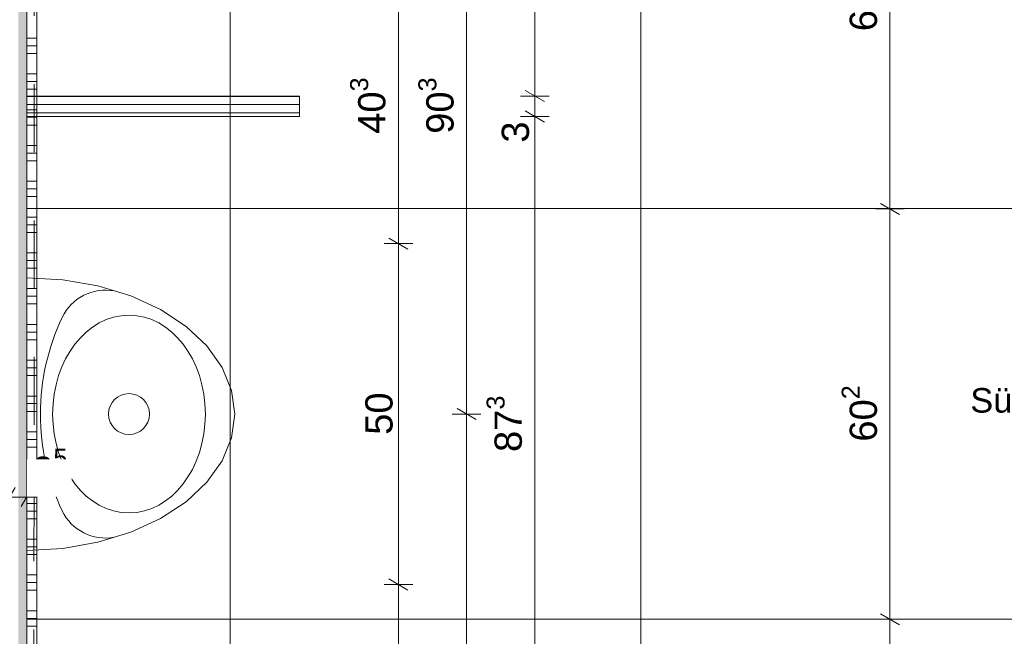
# Model space of a CAD drawing. Header units: metres. Extents: x -3.5 to 65.3, y -10.9 to 16.7.
# Tile 84 of 165: x 40.4 to 41.9, y 1.8 to 2.7. Entities that reach past the tile are written whole.
import ezdxf

# ---------------------------------------------------------------- set-up
doc = ezdxf.new("R2010")
doc.units = ezdxf.units.M
doc.header["$MEASUREMENT"] = 0
doc.linetypes.add('Untersicht', pattern=[0.04, 0.03, -0.01])
doc.linetypes.add('Wipeout_Contour', pattern=[1, 0, -1])
for name, color, linetype in [('102 - Bemaßung_ Beschriftung.Detail_ Ausschnitt', 7, 'Continuous'), ('206 - Marker.Innenansicht - Ausbau', 7, 'Continuous'), ('654 - Abdeckung.Wand Belag', 7, 'Continuous'), ('Neubau_606 - Struktur.Wand Innen Ausbau', 7, 'Continuous'), ('Neubau_650 - Abdeckung.Fußboden Aufbau', 7, 'Continuous'), ('Neubau_653 - Abdeckung.TB Verkofferung', 7, 'Continuous'), ('Neubau_702 - Einrichtung.Möbel Sanitär', 7, 'Continuous')]:
    doc.layers.add(name, color=color, linetype=linetype)
doc.styles.add('ERSTELLTER_STIL_1', font='txt')
doc.dimstyles.new('ERSTELLTER_STIL__1', dxfattribs={"dimtxt": 0.04, "dimasz": 0.02128, "dimexe": 0.18, "dimexo": 0.0625, "dimgap": 0, "dimtad": 1, "dimzin": 0, "dimdsep": 46, "dimtxsty": 'ERSTELLTER_STIL_1', "dimblk": 'ARROWHEAD_2', "dimblk1": 'ARROWHEAD_2', "dimblk2": 'ARROWHEAD_2', "dimcen": 0.09, "dimse1": 1, "dimse2": 1, "dimclrd": 7, "dimclre": 7, "dimclrt": 7, "dimazin": 0, "dimtfac": 1, "dimtdec": 4, "dimtmove": 0, "dimatfit": 3, "dimfxl": 1, "dimtolj": 1, "dimtzin": 0, "dimarcsym": 0})
doc.dimstyles.new('ERSTELLTER_STIL__3', dxfattribs={"dimtxt": 0.04, "dimasz": 0.02128, "dimexe": 0.18, "dimexo": 0.0625, "dimgap": 0, "dimtad": 1, "dimtih": 1, "dimtoh": 1, "dimzin": 0, "dimdsep": 46, "dimtxsty": 'ERSTELLTER_STIL_1', "dimblk": 'ARROWHEAD_2', "dimblk1": 'ARROWHEAD_2', "dimblk2": 'ARROWHEAD_2', "dimcen": 0.09, "dimse1": 1, "dimse2": 1, "dimclrd": 7, "dimclre": 7, "dimclrt": 7, "dimazin": 0, "dimtfac": 1, "dimtdec": 4, "dimtmove": 0, "dimatfit": 3, "dimfxl": 1, "dimtolj": 1, "dimtzin": 0, "dimarcsym": 0})

# ---------------------------------------------------------------- blocks, each defined once
blk = doc.blocks.new('*X186')
at = {"layer": '654 - Abdeckung.Wand Belag', "color": 7, "linetype": 'Continuous', "lineweight": 5}
for p, q in [((40.455, 2.73), (40.455, 2.6775)), ((40.44, 2.6775), (40.455, 2.6775)), ((40.455, 2.6775), (40.455, 2.625)), ((40.44, 2.6663), (40.455, 2.6663)), ((40.44, 2.655), (40.455, 2.655)), ((40.44, 2.625), (40.455, 2.625)), ((40.44, 2.6138), (40.455, 2.6138)), ((40.455, 2.625), (40.455, 2.5725)), ((40.44, 2.6025), (40.455, 2.6025)), ((40.44, 2.5725), (40.455, 2.5725)), ((40.455, 2.5725), (40.455, 2.52)), ((40.44, 2.5613), (40.455, 2.5613)), ((40.44, 2.55), (40.455, 2.55)), ((40.44, 2.52), (40.455, 2.52)), ((40.455, 2.52), (40.455, 2.4675)), ((40.44, 2.5088), (40.455, 2.5088)), ((40.44, 2.4975), (40.455, 2.4975)), ((40.44, 2.4675), (40.455, 2.4675)), ((40.44, 2.4563), (40.455, 2.4563)), ((40.455, 2.4675), (40.455, 2.415)), ((40.44, 2.445), (40.455, 2.445)), ((40.44, 2.415), (40.455, 2.415)), ((40.455, 2.415), (40.455, 2.3625)), ((40.44, 2.4038), (40.455, 2.4038)), ((40.44, 2.3925), (40.455, 2.3925)), ((40.44, 2.3625), (40.455, 2.3625)), ((40.455, 2.3625), (40.455, 2.31)), ((40.44, 2.3513), (40.455, 2.3513)), ((40.44, 2.34), (40.455, 2.34)), ((40.44, 2.31), (40.455, 2.31)), ((40.455, 2.31), (40.455, 2.2575)), ((40.44, 2.2988), (40.455, 2.2988)), ((40.44, 2.2875), (40.455, 2.2875)), ((40.44, 2.2575), (40.455, 2.2575)), ((40.455, 2.2575), (40.455, 2.205)), ((40.44, 2.2463), (40.455, 2.2463)), ((40.44, 2.235), (40.455, 2.235)), ((40.44, 2.205), (40.455, 2.205)), ((40.455, 2.205), (40.455, 2.1525)), ((40.44, 2.1938), (40.455, 2.1938)), ((40.44, 2.1825), (40.455, 2.1825)), ((40.44, 2.1525), (40.455, 2.1525)), ((40.455, 2.1525), (40.455, 2.1)), ((40.44, 2.1413), (40.455, 2.1413)), ((40.44, 2.13), (40.455, 2.13)), ((40.44, 2.1), (40.455, 2.1)), ((40.455, 2.1), (40.455, 2.0475)), ((40.44, 2.0888), (40.455, 2.0888)), ((40.44, 2.0775), (40.455, 2.0775)), ((40.44, 2.0475), (40.455, 2.0475)), ((40.44, 2.0363), (40.455, 2.0363)), ((40.455, 2.0475), (40.455, 1.995)), ((40.44, 2.025), (40.455, 2.025)), ((40.44, 1.995), (40.455, 1.995)), ((40.455, 1.995), (40.455, 1.9425)), ((40.44, 1.9838), (40.455, 1.9838)), ((40.44, 1.9725), (40.455, 1.9725)), ((40.44, 1.9425), (40.455, 1.9425)), ((40.455, 1.9425), (40.455, 1.89)), ((40.44, 1.9313), (40.455, 1.9313)), ((40.44, 1.92), (40.455, 1.92)), ((40.44, 1.89), (40.455, 1.89)), ((40.44, 1.8788), (40.455, 1.8788)), ((40.455, 1.89), (40.455, 1.8375)), ((40.44, 1.8675), (40.455, 1.8675)), ((40.44, 1.8375), (40.455, 1.8375)), ((40.455, 1.8375), (40.455, 1.785)), ((40.44, 1.8263), (40.455, 1.8263)), ((40.44, 1.815), (40.455, 1.815))]:
    blk.add_line(p, q, dxfattribs=at)
blk = doc.blocks.new('*D218')
at = {"layer": '102 - Bemaßung_ Beschriftung.Detail_ Ausschnitt', "color": 7, "linetype": 'Continuous', "lineweight": 5}
for p, q in [((39.936, 3.8181), (39.964, 3.8019)), ((39.95, 0.255), (39.95, 3.81)), ((39.936, 0.2631), (39.964, 0.2469)), ((39.971, 0.255), (39.929, 0.255))]:
    blk.add_line(p, q, dxfattribs=at)
at = {"layer": '102 - Bemaßung_ Beschriftung.Detail_ Ausschnitt', "color": 7, "lineweight": 5, "insert": (39.9498, 1.9693), "char_height": 0.04, "attachment_point": 7, "rotation": 90, "style": 'ERSTELLTER_STIL_1'}
blk.add_mtext('\\A1;{\\pql;\\fArial|b0|i0|c0|p38;3,55\\fArial|b0|i0|c0|p38;\\A1{\\H.66x;\\S5^  ;}}', dxfattribs=at)
blk = doc.blocks.new('ARROWHEAD_2')
at = {"color": 0, "linetype": 'Continuous', "lineweight": 0}
for p, q in [((0, 0), (-1, 0)), ((-0.378, -0.655), (0.378, 0.655))]:
    blk.add_line(p, q, dxfattribs=at)
blk = doc.blocks.new('*D240')
at = {"layer": '102 - Bemaßung_ Beschriftung.Detail_ Ausschnitt', "color": 7, "linetype": 'Continuous', "lineweight": 5}
for p, q in [((40.365, 4.089), (40.365, 4.131)), ((40.44, 4.089), (40.44, 4.131)), ((40.3731, 4.124), (40.3569, 4.096)), ((40.4481, 4.124), (40.4319, 4.096)), ((40.365, 4.11), (40.44, 4.11))]:
    blk.add_line(p, q, dxfattribs=at)
at = {"layer": '102 - Bemaßung_ Beschriftung.Detail_ Ausschnitt', "color": 7, "lineweight": 5, "insert": (40.3773, 4.1176), "char_height": 0.04, "attachment_point": 7, "style": 'ERSTELLTER_STIL_1'}
blk.add_mtext('\\A1;{\\pql;\\fArial|b0|i0|c0|p38;7\\fArial|b0|i0|c0|p38;\\A1{\\H.66x;\\S5^  ;}}', dxfattribs=at)
at = {"color": 254, "linetype": 'Wipeout_Contour', "lineweight": 0, "ltscale": 162.467488}
blk.add_wipeout([(40.3698, 4.1105), (40.4352, 4.1105), (40.4352, 4.1655), (40.3698, 4.1655)], dxfattribs=at).dxf.layer = '102 - Bemaßung_ Beschriftung.Detail_ Ausschnitt'
blk = doc.blocks.new('*D241')
at = {"layer": '102 - Bemaßung_ Beschriftung.Detail_ Ausschnitt', "color": 7, "linetype": 'Continuous', "lineweight": 5}
for p, q in [((41.35, 4.089), (41.35, 4.131)), ((40.4481, 4.124), (40.4319, 4.096)), ((41.3581, 4.124), (41.3419, 4.096)), ((40.44, 4.11), (41.35, 4.11))]:
    blk.add_line(p, q, dxfattribs=at)
at = {"layer": '102 - Bemaßung_ Beschriftung.Detail_ Ausschnitt', "color": 7, "lineweight": 5, "insert": (40.8647, 4.118), "char_height": 0.04, "attachment_point": 7, "style": 'ERSTELLTER_STIL_1'}
blk.add_mtext('\\A1;{\\pql;\\fArial|b0|i0|c0|p38;91}', dxfattribs=at)
blk = doc.blocks.new('*D272')
at = {"layer": '102 - Bemaßung_ Beschriftung.Detail_ Ausschnitt', "color": 7, "linetype": 'Continuous', "lineweight": 5}
for p, q in [((40.971, 1.8841), (40.999, 1.8679)), ((41.006, 1.876), (40.964, 1.876)), ((40.985, 1.473), (40.985, 1.876)), ((41.006, 1.473), (40.964, 1.473)), ((40.971, 1.4811), (40.999, 1.4649))]:
    blk.add_line(p, q, dxfattribs=at)
at = {"layer": '102 - Bemaßung_ Beschriftung.Detail_ Ausschnitt', "color": 7, "lineweight": 5, "insert": (40.9776, 1.6341), "char_height": 0.04, "attachment_point": 7, "rotation": 90, "style": 'ERSTELLTER_STIL_1'}
blk.add_mtext('\\A1;{\\pql;\\fArial|b0|i0|c0|p38;40\\fArial|b0|i0|c0|p38;\\A1{\\H.66x;\\S3^  ;}}', dxfattribs=at)
blk = doc.blocks.new('*D273')
at = {"layer": '102 - Bemaßung_ Beschriftung.Detail_ Ausschnitt', "color": 7, "linetype": 'Continuous', "lineweight": 5}
for p, q in [((40.971, 2.3841), (40.999, 2.3679)), ((41.006, 2.376), (40.964, 2.376)), ((40.985, 1.876), (40.985, 2.376)), ((40.971, 1.8841), (40.999, 1.8679)), ((41.006, 1.876), (40.964, 1.876))]:
    blk.add_line(p, q, dxfattribs=at)
at = {"layer": '102 - Bemaßung_ Beschriftung.Detail_ Ausschnitt', "color": 7, "lineweight": 5, "insert": (40.977, 2.0956), "char_height": 0.04, "attachment_point": 7, "rotation": 90, "style": 'ERSTELLTER_STIL_1'}
blk.add_mtext('\\A1;{\\pql;\\fArial|b0|i0|c0|p38;50}', dxfattribs=at)
blk = doc.blocks.new('*D274')
at = {"layer": '102 - Bemaßung_ Beschriftung.Detail_ Ausschnitt', "color": 7, "linetype": 'Continuous', "lineweight": 5}
for p, q in [((40.971, 2.7871), (40.999, 2.7709)), ((41.006, 2.779), (40.964, 2.779)), ((40.985, 2.376), (40.985, 2.779)), ((40.971, 2.3841), (40.999, 2.3679)), ((41.006, 2.376), (40.964, 2.376))]:
    blk.add_line(p, q, dxfattribs=at)
at = {"layer": '102 - Bemaßung_ Beschriftung.Detail_ Ausschnitt', "color": 7, "lineweight": 5, "insert": (40.9776, 2.5371), "char_height": 0.04, "attachment_point": 7, "rotation": 90, "style": 'ERSTELLTER_STIL_1'}
blk.add_mtext('\\A1;{\\pql;\\fArial|b0|i0|c0|p38;40\\fArial|b0|i0|c0|p38;\\A1{\\H.66x;\\S3^  ;}}', dxfattribs=at)
blk = doc.blocks.new('*D279')
at = {"layer": '102 - Bemaßung_ Beschriftung.Detail_ Ausschnitt', "color": 7, "linetype": 'Continuous', "lineweight": 5}
for p, q in [((41.106, 2.126), (41.064, 2.126)), ((41.071, 2.1341), (41.099, 2.1179)), ((41.085, 1.223), (41.085, 2.126)), ((41.071, 1.2311), (41.099, 1.2149)), ((41.106, 1.223), (41.064, 1.223))]:
    blk.add_line(p, q, dxfattribs=at)
at = {"layer": '102 - Bemaßung_ Beschriftung.Detail_ Ausschnitt', "color": 7, "lineweight": 5, "insert": (41.0776, 1.6341), "char_height": 0.04, "attachment_point": 7, "rotation": 90, "style": 'ERSTELLTER_STIL_1'}
blk.add_mtext('\\A1;{\\pql;\\fArial|b0|i0|c0|p38;90\\fArial|b0|i0|c0|p38;\\A1{\\H.66x;\\S3^  ;}}', dxfattribs=at)
blk = doc.blocks.new('*D280')
at = {"layer": '102 - Bemaßung_ Beschriftung.Detail_ Ausschnitt', "color": 7, "linetype": 'Continuous', "lineweight": 5}
for p, q in [((41.071, 3.0371), (41.099, 3.0209)), ((41.106, 3.029), (41.064, 3.029)), ((41.085, 2.126), (41.085, 3.029)), ((41.106, 2.126), (41.064, 2.126)), ((41.071, 2.1341), (41.099, 2.1179))]:
    blk.add_line(p, q, dxfattribs=at)
at = {"layer": '102 - Bemaßung_ Beschriftung.Detail_ Ausschnitt', "color": 7, "lineweight": 5, "insert": (41.0776, 2.5371), "char_height": 0.04, "attachment_point": 7, "rotation": 90, "style": 'ERSTELLTER_STIL_1'}
blk.add_mtext('\\A1;{\\pql;\\fArial|b0|i0|c0|p38;90\\fArial|b0|i0|c0|p38;\\A1{\\H.66x;\\S3^  ;}}', dxfattribs=at)
blk = doc.blocks.new('*D285')
at = {"layer": '102 - Bemaßung_ Beschriftung.Detail_ Ausschnitt', "color": 7, "linetype": 'Continuous', "lineweight": 5}
for p, q in [((41.171, 2.5706), (41.199, 2.5544)), ((41.206, 2.5625), (41.164, 2.5625)), ((41.185, 1.6895), (41.185, 2.5625)), ((41.206, 1.6895), (41.164, 1.6895)), ((41.171, 1.6976), (41.199, 1.6814))]:
    blk.add_line(p, q, dxfattribs=at)
at = {"layer": '102 - Bemaßung_ Beschriftung.Detail_ Ausschnitt', "color": 7, "lineweight": 5, "char_height": 0.04, "attachment_point": 7, "rotation": 90, "style": 'ERSTELLTER_STIL_1'}
for s, insert in [('\\A1;{\\pql;\\fArial|b0|i0|c0|p38;3}', (41.177, 2.5241)), ('\\A1;{\\pql;\\fArial|b0|i0|c0|p38;87\\fArial|b0|i0|c0|p38;\\A1{\\H.66x;\\S3^  ;}}', (41.1776, 2.0704))]:
    blk.add_mtext(s, dxfattribs=dict(at, insert=insert))
blk = doc.blocks.new('*D286')
at = {"layer": '102 - Bemaßung_ Beschriftung.Detail_ Ausschnitt', "color": 7, "linetype": 'Continuous', "lineweight": 5}
for p, q in [((41.171, 2.6006), (41.199, 2.5844)), ((41.206, 2.5925), (41.164, 2.5925)), ((41.185, 2.5625), (41.185, 2.5925)), ((41.171, 2.5706), (41.199, 2.5544)), ((41.206, 2.5625), (41.164, 2.5625))]:
    blk.add_line(p, q, dxfattribs=at)
blk = doc.blocks.new('*D287')
at = {"layer": '102 - Bemaßung_ Beschriftung.Detail_ Ausschnitt', "color": 7, "linetype": 'Continuous', "lineweight": 5}
for p, q in [((41.199, 3.8019), (41.171, 3.8181)), ((41.185, 3.81), (41.185, 3.8237)), ((41.206, 3.81), (41.164, 3.81)), ((41.185, 2.5925), (41.185, 3.81)), ((41.171, 2.6006), (41.199, 2.5844)), ((41.206, 2.5925), (41.164, 2.5925))]:
    blk.add_line(p, q, dxfattribs=at)
at = {"layer": '102 - Bemaßung_ Beschriftung.Detail_ Ausschnitt', "color": 7, "lineweight": 5, "insert": (41.1848, 3.128), "char_height": 0.04, "attachment_point": 7, "rotation": 90, "style": 'ERSTELLTER_STIL_1'}
blk.add_mtext('\\A1;{\\pql;\\fArial|b0|i0|c0|p38;1,21\\fArial|b0|i0|c0|p38;\\A1{\\H.66x;\\S75^  ;}}', dxfattribs=at)
blk = doc.blocks.new('*D353')
at = {"layer": '102 - Bemaßung_ Beschriftung.Detail_ Ausschnitt', "color": 7, "linetype": 'Continuous', "lineweight": 5}
for p, q in [((40.415, 1.9832), (40.415, 2.0252)), ((40.44, 1.9832), (40.44, 2.0252)), ((40.4231, 2.0182), (40.4069, 1.9902)), ((40.4319, 1.9902), (40.4481, 2.0182)), ((40.415, 2.0042), (40.44, 2.0042)), ((40.44, 2.0042), (40.4537, 2.0042))]:
    blk.add_line(p, q, dxfattribs=at)
at = {"layer": '102 - Bemaßung_ Beschriftung.Detail_ Ausschnitt', "color": 7, "lineweight": 5, "insert": (40.4481, 2.0118), "char_height": 0.04, "attachment_point": 7, "style": 'ERSTELLTER_STIL_1'}
blk.add_mtext('\\A1;{\\pql;\\fArial|b0|i0|c0|p38;2\\fArial|b0|i0|c0|p38;\\A1{\\H.66x;\\S5^  ;}}', dxfattribs=at)
at = {"color": 254, "linetype": 'Wipeout_Contour', "lineweight": 0, "ltscale": 162.109427}
blk.add_wipeout([(40.4406, 2.0047), (40.506, 2.0047), (40.506, 2.0597), (40.4406, 2.0597)], dxfattribs=at).dxf.layer = '102 - Bemaßung_ Beschriftung.Detail_ Ausschnitt'
blk = doc.blocks.new('*D360')
at = {"layer": '102 - Bemaßung_ Beschriftung.Detail_ Ausschnitt', "color": 7, "linetype": 'Continuous', "lineweight": 5}
for p, q in [((41.7266, 1.825), (41.6846, 1.825)), ((41.6916, 1.8331), (41.7196, 1.8169)), ((41.7056, 1.223), (41.7056, 1.825)), ((41.6916, 1.2311), (41.7196, 1.2149)), ((41.7266, 1.223), (41.6846, 1.223))]:
    blk.add_line(p, q, dxfattribs=at)
at = {"layer": '102 - Bemaßung_ Beschriftung.Detail_ Ausschnitt', "color": 7, "lineweight": 5, "insert": (41.6983, 1.4836), "char_height": 0.04, "attachment_point": 7, "rotation": 90, "style": 'ERSTELLTER_STIL_1'}
blk.add_mtext('\\A1;{\\pql;\\fArial|b0|i0|c0|p38;60\\fArial|b0|i0|c0|p38;\\A1{\\H.66x;\\S2^  ;}}', dxfattribs=at)
blk = doc.blocks.new('*D361')
at = {"layer": '102 - Bemaßung_ Beschriftung.Detail_ Ausschnitt', "color": 7, "linetype": 'Continuous', "lineweight": 5}
for p, q in [((41.7266, 2.427), (41.6846, 2.427)), ((41.6916, 2.4351), (41.7196, 2.4189)), ((41.7056, 1.825), (41.7056, 2.427)), ((41.7266, 1.825), (41.6846, 1.825)), ((41.6916, 1.8331), (41.7196, 1.8169))]:
    blk.add_line(p, q, dxfattribs=at)
at = {"layer": '102 - Bemaßung_ Beschriftung.Detail_ Ausschnitt', "color": 7, "lineweight": 5, "insert": (41.6983, 2.0856), "char_height": 0.04, "attachment_point": 7, "rotation": 90, "style": 'ERSTELLTER_STIL_1'}
blk.add_mtext('\\A1;{\\pql;\\fArial|b0|i0|c0|p38;60\\fArial|b0|i0|c0|p38;\\A1{\\H.66x;\\S2^  ;}}', dxfattribs=at)
blk = doc.blocks.new('*D362')
at = {"layer": '102 - Bemaßung_ Beschriftung.Detail_ Ausschnitt', "color": 7, "linetype": 'Continuous', "lineweight": 5}
for p, q in [((41.6916, 3.0371), (41.7196, 3.0209)), ((41.7266, 3.029), (41.6846, 3.029)), ((41.7056, 2.427), (41.7056, 3.029)), ((41.7266, 2.427), (41.6846, 2.427)), ((41.6916, 2.4351), (41.7196, 2.4189))]:
    blk.add_line(p, q, dxfattribs=at)
at = {"layer": '102 - Bemaßung_ Beschriftung.Detail_ Ausschnitt', "color": 7, "lineweight": 5, "insert": (41.6983, 2.6876), "char_height": 0.04, "attachment_point": 7, "rotation": 90, "style": 'ERSTELLTER_STIL_1'}
blk.add_mtext('\\A1;{\\pql;\\fArial|b0|i0|c0|p38;60\\fArial|b0|i0|c0|p38;\\A1{\\H.66x;\\S2^  ;}}', dxfattribs=at)

msp = doc.modelspace()

# ---------------------------------------------------------------- hatches: boundary and pattern name
at = {"layer": 'Neubau_606 - Struktur.Wand Innen Ausbau', "linetype": 'Continuous', "lineweight": 0, "true_color": 0x000000}
h = msp.add_hatch(dxfattribs=at)
h.set_pattern_fill('Gips_0001', color=18, style=0, pattern_type=2)
h.set_pattern_definition([(45, (0, 0), (-0.0070710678, 0.0070710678), [0, -0.01])])
h.paths.add_polyline_path([(40.44, 0.255), (40.44, 3.81), (40.4275, 3.81), (40.4275, 0.255)])
at = {"layer": 'Neubau_650 - Abdeckung.Fußboden Aufbau', "linetype": 'Continuous', "lineweight": 13, "true_color": 0xafafaf}
h = msp.add_hatch(dxfattribs=at)
h.set_pattern_fill('Raster_60x60_Fuge_2mm_0001', color=253, style=0, pattern_type=2)
h.set_pattern_definition([(0, (41.34, 4.835), (0, 0.602), []), (90, (41.34, 4.835), (-0.602, 0), [])])
h.paths.add_polyline_path([(40.44, 3.56), (40.44, 0.255), (43.57, 0.255), (43.57, 0.96), (43.99, 0.96), (43.99, 3.72), (42.335, 3.72), (42.335, 3.81), (42.235, 3.81), (42.235, 3.91), (41.35, 3.91), (41.35, 3.81), (40.89, 3.81), (40.89, 3.56)])
h.paths.add_polyline_path([(43.345, 0.33, -0.414214), (43.395, 0.38, -0.414214), (43.445, 0.33, -0.414214), (43.395, 0.28, -0.414214)], flags=0)
h.paths.add_polyline_path([(43.445, 0.33, -0.414214), (43.495, 0.38, -0.414214), (43.545, 0.33, -0.414214), (43.495, 0.28, -0.414214)], flags=0)
at = {"layer": 'Neubau_702 - Einrichtung.Möbel Sanitär', "linetype": 'Continuous', "lineweight": 0, "true_color": 0x000000}
h = msp.add_hatch(dxfattribs=at)
h.set_pattern_fill('Holz__Sperrholz_1_0001', color=18, style=0, pattern_type=2)
h.set_pattern_definition([(0, (0, 0), (0, 0.0120000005), [])])
h.paths.add_polyline_path([(40.84, 2.5925), (40.44, 2.5925), (40.44, 2.5625), (40.84, 2.5625)])

# ---------------------------------------------------------------- linework, layer by layer
at = {"layer": '654 - Abdeckung.Wand Belag', "color": 7, "linetype": 'Continuous', "lineweight": 5, "flags": 128}
for points in [[(40.44, 3.56), (40.44, 0.27)], [(40.455, 0.27), (40.455, 3.545)]]:
    msp.add_lwpolyline(points, dxfattribs=at)
at = {"layer": 'Neubau_606 - Struktur.Wand Innen Ausbau', "color": 1, "linetype": 'Continuous', "lineweight": 5, "flags": 128}
msp.add_lwpolyline([(40.44, 0.255), (40.44, 3.56)], dxfattribs=at)
at = {"layer": 'Neubau_650 - Abdeckung.Fußboden Aufbau', "color": 1, "linetype": 'Continuous', "lineweight": 13, "flags": 128}
msp.add_lwpolyline([(41.35, 3.81), (40.89, 3.81), (40.89, 3.56), (40.44, 3.56), (40.44, 0.255), (43.57, 0.255), (43.57, 0.96), (43.99, 0.96), (43.99, 3.72), (42.335, 3.72), (42.335, 3.81), (42.235, 3.81), (42.235, 3.91)], dxfattribs=at)
at = {"layer": 'Neubau_653 - Abdeckung.TB Verkofferung', "color": 1, "linetype": 'Untersicht', "lineweight": 9}
msp.add_line((40.45, 0.71), (40.4525, 5.19), dxfattribs=at)
at = {"layer": 'Neubau_702 - Einrichtung.Möbel Sanitär', "color": 1, "linetype": 'Continuous', "lineweight": 5, "flags": 128}
for points in [[(40.84, 2.5925), (40.44, 2.5925)], [(40.44, 2.5925), (40.44, 2.5625)], [(40.84, 2.5625), (40.84, 2.5925)], [(40.44, 2.5625), (40.84, 2.5625)]]:
    msp.add_lwpolyline(points, dxfattribs=at)
at = {"layer": 'Neubau_702 - Einrichtung.Möbel Sanitär', "color": 1, "linetype": 'Continuous', "lineweight": 9, "flags": 128}
msp.add_lwpolyline([(40.44, 1.926), (40.493, 1.929), (40.5443, 1.9381), (40.5925, 1.9528), (40.6361, 1.9728), (40.6737, 1.9974), (40.7042, 2.026), (40.7266, 2.0576), (40.7404, 2.0913), (40.745, 2.126), (40.7404, 2.1607), (40.7266, 2.1944), (40.7042, 2.226), (40.6737, 2.2546), (40.6361, 2.2792), (40.5925, 2.2992), (40.5443, 2.3139), (40.493, 2.323), (40.44, 2.326), (40.44, 2.126)], close=True, dxfattribs=at)
at = {"layer": 'Neubau_702 - Einrichtung.Möbel Sanitär', "color": 1, "linetype": 'Continuous', "lineweight": 9}
msp.add_circle((40.59, 2.126), 0.03, dxfattribs=at)
for centre, radius, start, end in [((40.5553, 2.2378), 0.07, 79.1855, 154.5474), ((40.7902, 2.126), 0.3301, 154.5474, 180), ((40.7902, 2.126), 0.3301, 180, 205.4526), ((40.5553, 2.0142), 0.07, 205.4526, 280.8145)]:
    msp.add_arc(centre, radius, start, end, dxfattribs=at)
msp.add_ellipse((40.59, 2.126), major_axis=(0, 0.145), ratio=0.772414, dxfattribs=at)

# ---------------------------------------------------------------- block references
at = {"layer": '654 - Abdeckung.Wand Belag', "color": 7, "lineweight": 5}
msp.add_blockref('*X186', (0, 0), dxfattribs=at)

# ---------------------------------------------------------------- texts
at = {"layer": '206 - Marker.Innenansicht - Ausbau', "color": 7, "lineweight": 9, "insert": (41.913, 2.1459), "char_height": 0.036, "attachment_point": 6, "style": 'ERSTELLTER_STIL_1'}
msp.add_mtext('\\A1;{\\pqr;\\pt0;\\fArial|b0|i0|c0|p38;Süd}', dxfattribs=at)

# ---------------------------------------------------------------- dimensions: what is measured, and where the dimension line sits
at = {"layer": '102 - Bemaßung_ Beschriftung.Detail_ Ausschnitt', "color": 7, "linetype": 'Continuous', "lineweight": 5}
for base, p1, p2, picture, middle in [((39.950025, 3.809999), (40.440025, 0.255), (40.2, 3.809999), '*D218', (39.922025, 2.075248)), ((41.085, 3.029), (40.745, 2.126), (40.745, 3.029), '*D280', (41.057, 2.6216)), ((41.7056, 3.029), (41.34, 2.427), (41.34, 3.029), '*D362', (41.6776, 2.7721)), ((41.185, 2.5925), (40.84, 2.5625), (40.84, 2.5925), '*D286', (41.157, 2.5393)), ((41.185, 2.5625), (40.84, 1.6895), (40.84, 2.5625), '*D285', (41.157, 2.155)), ((41.7056, 2.427), (41.34, 1.825), (41.34, 2.427), '*D361', (41.6776, 2.1701)), ((41.085, 2.126), (40.745, 1.223), (40.745, 2.126), '*D279', (41.057, 1.7186)), ((40.985, 1.876), (40.265, 1.473), (40.265, 1.876), '*D272', (40.957, 1.7186)), ((41.7056, 1.825), (41.34, 1.223), (41.34, 1.825), '*D360', (41.6776, 1.5681))]:
    dim = msp.add_linear_dim(base=base, p1=p1, p2=p2, angle=90, dimstyle='ERSTELLTER_STIL__1', dxfattribs=at)
    dim.commit()
    dim.dimension.update_dxf_attribs({"geometry": picture, "text_midpoint": middle, "dimtype": 160, "text_rotation": 90})

# ---------------------------------------------------------------- next in the draw order: dimensions: what is measured, and where the dimension line sits
dim = msp.add_linear_dim(base=(40.44002, 4.11), p1=(40.36499, 3.91), p2=(40.44002, 2.0325), dimstyle='ERSTELLTER_STIL__3', dxfattribs=at)
dim.commit()
dim.dimension.update_dxf_attribs({"geometry": '*D240', "text_midpoint": (40.44658, 4.138), "dimtype": 160})

# ---------------------------------------------------------------- next in the draw order: dimensions: what is measured, and where the dimension line sits
dim = msp.add_linear_dim(base=(41.35, 4.11), p1=(40.44, 2.0325), p2=(41.35, 3.81), dimstyle='ERSTELLTER_STIL__3', dxfattribs=at)
dim.commit()
dim.dimension.update_dxf_attribs({"geometry": '*D241', "text_midpoint": (40.8951, 4.138), "dimtype": 160})
for base, p1, p2, picture, middle in [((41.185, 3.81), (40.84, 2.5925), (40.2, 3.81), '*D287', (41.157, 3.2492)), ((40.985, 2.779), (40.265, 2.376), (40.265, 2.779), '*D274', (40.957, 2.6216)), ((40.985, 2.376), (40.265, 1.876), (40.265, 2.376), '*D273', (40.957, 2.1261))]:
    dim = msp.add_linear_dim(base=base, p1=p1, p2=p2, angle=90, dimstyle='ERSTELLTER_STIL__1', dxfattribs=at)
    dim.commit()
    dim.dimension.update_dxf_attribs({"geometry": picture, "text_midpoint": middle, "dimtype": 160, "text_rotation": 90})

# ---------------------------------------------------------------- next in the draw order: dimensions: what is measured, and where the dimension line sits
dim = msp.add_linear_dim(base=(40.44002, 2.00423), p1=(40.41503, 2.376), p2=(40.44002, 0.255), dimstyle='ERSTELLTER_STIL__3', dxfattribs=at)
dim.commit()
dim.dimension.update_dxf_attribs({"geometry": '*D353', "text_midpoint": (40.51739, 2.03223), "dimtype": 160})

doc.saveas('drawing.dxf')
